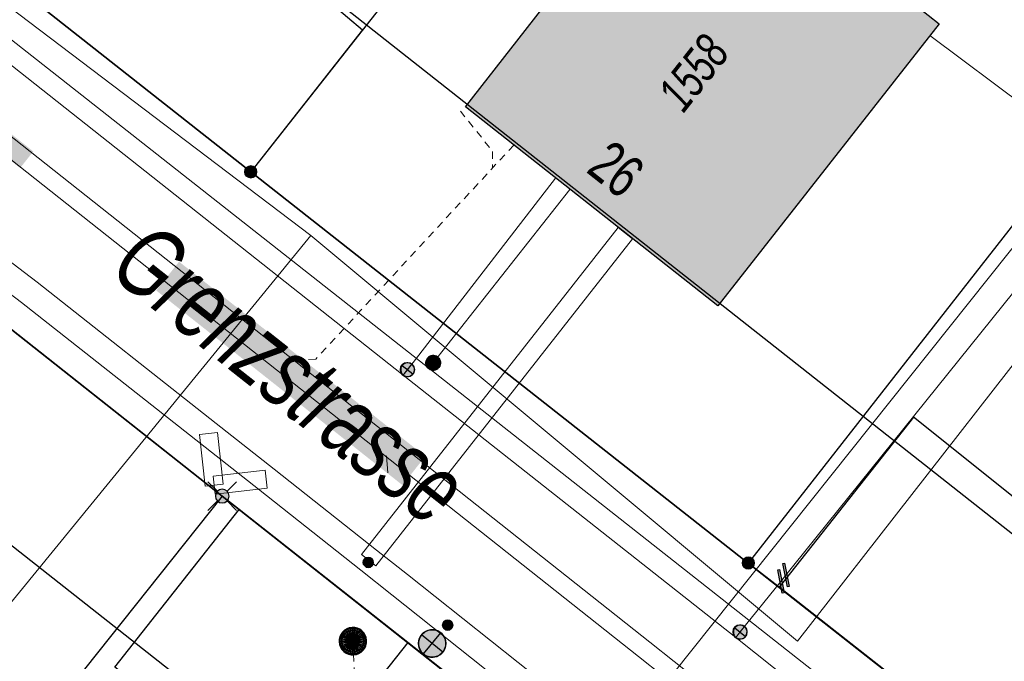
# Model space of a CAD drawing. Header units: metres. Extents: x 2695560 to 2696939, y 1260529 to 1262050.
# Tile 53 of 256: x 2695909 to 2695936, y 1260856 to 1260874. Entities that reach past the tile are written whole.
import ezdxf

# ---------------------------------------------------------------- set-up
doc = ezdxf.new("R2010")
doc.units = ezdxf.units.M
doc.linetypes.add('AUSGEZOGEN', pattern=[0])
doc.linetypes.add('VERDECKT2_S2', pattern=[0.36, 0.2, -0.16])
for name, color, linetype in [('XR$1$AV_Gebäudeflächen (BB)', 7, 'AUSGEZOGEN'), ('XR$1$AV_Grenzpunkte', 7, 'AUSGEZOGEN'), ('XR$1$AV_Haus-Nr.', 7, 'AUSGEZOGEN'), ('XR$1$AV_Linien (BB)', 7, 'AUSGEZOGEN'), ('XR$1$AV_Strassennamen', 7, 'AUSGEZOGEN'), ('XR$1$AV_Versicherung-Nr.', 7, 'AUSGEZOGEN'), ('XR$1$AW_LK_Schachtdeckel', 24, 'AUSGEZOGEN'), ('XR$1$EW_LK_Knoten', 1, 'AUSGEZOGEN'), ('XR$1$GA_LK_Absperrarmatur', 32, 'AUSGEZOGEN'), ('XR$1$Liegenschaftsgrenzen', 7, 'AUSGEZOGEN'), ('XR$1$PFAV', 255, 'AUSGEZOGEN'), ('XR$1$PFAW', 255, 'AUSGEZOGEN'), ('XR$1$PFEW', 255, 'AUSGEZOGEN'), ('XR$1$PFGA', 255, 'AUSGEZOGEN'), ('XR$1$PFWA', 255, 'AUSGEZOGEN'), ('XR$1$RAEW', 8, 'AUSGEZOGEN'), ('XR$1$RP_Abstandslinie', 7, 'AUSGEZOGEN'), ('XR$1$WA_LK_Absperrarmatur', 171, 'AUSGEZOGEN'), ('XR$1$WA_LK_Rohrleitungsteil', 171, 'AUSGEZOGEN')]:
    doc.layers.add(name, color=color, linetype=linetype)
for name, color, linetype, lineweight in [('XR$2$ABW-Linie-R-genau', 4, 'AUSGEZOGEN', 18), ('XR$2$ABW-Linie-R-ungenau', 4, 'VERDECKT2_S2', 18), ('XR$2$ABW-LinieFlaeche-R-genau', 4, 'AUSGEZOGEN', 18), ('XR$2$ABW-Punkt', 6, 'AUSGEZOGEN', 18), ('XR$2$ELE-Flaeche-oberirdisch', 1, 'AUSGEZOGEN', 18), ('XR$2$ELE-LinieFlaeche-genau', 1, 'AUSGEZOGEN', 18), ('XR$2$GAS-Linie-genau', 12, 'AUSGEZOGEN', 18), ('XR$2$GAS-Punkt', 12, 'AUSGEZOGEN', 18), ('XR$2$KOM-Linie-U-genau', 91, 'AUSGEZOGEN', 18), ('XR$2$WAS-Linie-genau', 5, 'AUSGEZOGEN', 18), ('XR$2$WAS-Punkt', 5, 'AUSGEZOGEN', 18)]:
    doc.layers.add(name, color=color, linetype=linetype, lineweight=lineweight)
doc.styles.add('ARIAL', font='arial.ttf')

# ---------------------------------------------------------------- blocks, each defined once
blk = doc.blocks.new('COMPLEXOBJECT_267')
at = {"layer": 'XR$1$AV_Linien (BB)', "color": 7, "linetype": 'AUSGEZOGEN', "transparency": 33554687}
blk.add_line((5914.61, 10869.73), (5900.81, 10880.61), dxfattribs=at)
blk.add_arc((5903.889, 10884.373), 4.862, 225.1601, 230.7024, dxfattribs=at)
blk = doc.blocks.new('COMPLEXOBJECT_1304')
at = {"layer": 'XR$1$Liegenschaftsgrenzen', "color": 7, "linetype": 'AUSGEZOGEN', "transparency": 33554687}
blk.add_line((5895.66, 10875.21), (5913.83, 10860.86), dxfattribs=at)
blk.add_arc((5892.895, 10871.596), 4.55, 52.5815, 139.0227, dxfattribs=at)
blk = doc.blocks.new('COMPLEXOBJECT_1315')
at = {"layer": 'XR$1$Liegenschaftsgrenzen', "color": 7, "linetype": 'AUSGEZOGEN', "transparency": 33554687}
blk.add_line((5900.81, 10880.61), (5914.61, 10869.73), dxfattribs=at)
blk.add_arc((5903.697, 10884.153), 4.57, 139.5274, 230.8297, dxfattribs=at)
blk = doc.blocks.new('BWAV19')
at = {"layer": 'XR$1$PFAV', "transparency": 33554687}
blk.add_hatch(color=7, dxfattribs=at).paths.add_polyline_path([(0, 0.24), (-0.024, 0.239), (-0.048, 0.235), (-0.072, 0.229), (-0.095, 0.221), (-0.116, 0.21), (-0.137, 0.197), (-0.156, 0.182), (-0.174, 0.165), (-0.19, 0.147), (-0.204, 0.127), (-0.215, 0.106), (-0.225, 0.083), (-0.232, 0.06), (-0.237, 0.036), (-0.24, 0.012), (-0.24, -0.012), (-0.237, -0.036), (-0.232, -0.06), (-0.225, -0.083), (-0.215, -0.106), (-0.204, -0.127), (-0.19, -0.147), (-0.174, -0.165), (-0.156, -0.182), (-0.137, -0.197), (-0.116, -0.21), (-0.095, -0.221), (-0.072, -0.229), (-0.048, -0.235), (-0.024, -0.239), (0, -0.24), (0.024, -0.239), (0.048, -0.235), (0.072, -0.229), (0.095, -0.221), (0.116, -0.21), (0.137, -0.197), (0.156, -0.182), (0.174, -0.165), (0.19, -0.147), (0.204, -0.127), (0.215, -0.106), (0.225, -0.083), (0.232, -0.06), (0.237, -0.036), (0.24, -0.012), (0.24, 0.012), (0.237, 0.036), (0.232, 0.06), (0.225, 0.083), (0.215, 0.106), (0.204, 0.127), (0.19, 0.147), (0.174, 0.165), (0.156, 0.182), (0.137, 0.197), (0.116, 0.21), (0.095, 0.221), (0.072, 0.229), (0.048, 0.235), (0.024, 0.239)])
at = {"color": 7, "transparency": 33554687}
for p, q in [((-0.5, 0.5), (-0.17, 0.17)), ((0.17, 0.17), (0.5, 0.5)), ((-0.5, -0.5), (-0.17, -0.17)), ((0.17, -0.17), (0.5, -0.5))]:
    blk.add_line(p, q, dxfattribs=at)
for start, end in [(90, 270), (270, 90)]:
    blk.add_arc((0, 0), 0.24, start, end, dxfattribs=at)
blk = doc.blocks.new('BAV15')
at = {"layer": 'XR$1$PFAV', "transparency": 33554687}
blk.add_hatch(color=7, dxfattribs=at).paths.add_polyline_path([(0.5, 0), (0.49, 0.101), (0.459, 0.197), (0.41, 0.286), (0.344, 0.362), (0.264, 0.424), (0.174, 0.469), (0.076, 0.494), (-0.025, 0.499), (-0.125, 0.484), (-0.22, 0.449), (-0.306, 0.395), (-0.379, 0.326), (-0.437, 0.243), (-0.477, 0.15), (-0.497, 0.051), (-0.497, -0.051), (-0.477, -0.15), (-0.437, -0.243), (-0.379, -0.326), (-0.306, -0.395), (-0.22, -0.449), (-0.125, -0.484), (-0.025, -0.499), (0.076, -0.494), (0.174, -0.469), (0.264, -0.424), (0.344, -0.362), (0.41, -0.286), (0.459, -0.197), (0.49, -0.101)])
at = {"color": 7, "transparency": 33554687}
for start, end in [(90, 270), (270, 90)]:
    blk.add_arc((0, 0), 0.5, start, end, dxfattribs=at)
at = {"layer": 'XR$1$PFAV', "transparency": 33554687}
blk.add_circle((0, 0), 0.5, dxfattribs=at)
blk = doc.blocks.new('BAW2090')
at = {"layer": 'XR$1$PFAW', "lineweight": 25, "transparency": 33554687}
blk.add_hatch(color=7, dxfattribs=at).paths.add_polyline_path([(0.5, 0), (0.49, 0.101), (0.459, 0.197), (0.41, 0.286), (0.344, 0.362), (0.264, 0.424), (0.174, 0.469), (0.076, 0.494), (-0.025, 0.499), (-0.125, 0.484), (-0.22, 0.449), (-0.306, 0.395), (-0.379, 0.326), (-0.437, 0.243), (-0.477, 0.15), (-0.497, 0.051), (-0.497, -0.051), (-0.477, -0.15), (-0.437, -0.243), (-0.379, -0.326), (-0.306, -0.395), (-0.22, -0.449), (-0.125, -0.484), (-0.025, -0.499), (0.076, -0.494), (0.174, -0.469), (0.264, -0.424), (0.344, -0.362), (0.41, -0.286), (0.459, -0.197), (0.49, -0.101)])
at = {"lineweight": 25, "transparency": 33554687}
for p, q in [((-0.177, 0.468), (-0.177, -0.468)), ((0.179, 0.467), (0.177, -0.468))]:
    blk.add_line(p, q, dxfattribs=at)
for start, end in [(90, 180), (0, 90), (180, 270), (270, 0)]:
    blk.add_arc((0, 0), 0.5, start, end, dxfattribs=at)
blk = doc.blocks.new('BWA2013')
at = {"true_color": 0x000000, "transparency": 33554687}
blk.add_hatch(color=18, dxfattribs=at).paths.add_polyline_path([(-0.291, -0.409), (0.352, 0.357), (0.291, 0.409), (-0.352, -0.357)])
at = {"transparency": 33554687}
blk.add_lwpolyline([(-0.291, -0.409), (-0.352, -0.357), (0.291, 0.409), (0.352, 0.357), (-0.291, -0.409)], close=True, dxfattribs=at)
blk = doc.blocks.new('BWA965')
at = {"layer": 'XR$1$PFWA', "transparency": 33554687}
blk.add_hatch(color=7, dxfattribs=at).paths.add_polyline_path([(0, 0.5), (-0.051, 0.497), (-0.101, 0.49), (-0.15, 0.477), (-0.197, 0.459), (-0.243, 0.437), (-0.286, 0.41), (-0.326, 0.379), (-0.362, 0.344), (-0.395, 0.306), (-0.424, 0.264), (-0.449, 0.22), (-0.469, 0.174), (-0.484, 0.125), (-0.494, 0.076), (-0.499, 0.025), (-0.499, -0.025), (-0.494, -0.076), (-0.484, -0.125), (-0.469, -0.174), (-0.449, -0.22), (-0.424, -0.264), (-0.395, -0.306), (-0.362, -0.344), (-0.326, -0.379), (-0.286, -0.41), (-0.243, -0.437), (-0.197, -0.459), (-0.15, -0.477), (-0.101, -0.49), (-0.051, -0.497), (0, -0.5), (0.051, -0.497), (0.101, -0.49), (0.15, -0.477), (0.197, -0.459), (0.243, -0.437), (0.286, -0.41), (0.326, -0.379), (0.362, -0.344), (0.395, -0.306), (0.424, -0.264), (0.449, -0.22), (0.469, -0.174), (0.484, -0.125), (0.494, -0.076), (0.499, -0.025), (0.499, 0.025), (0.494, 0.076), (0.484, 0.125), (0.469, 0.174), (0.449, 0.22), (0.424, 0.264), (0.395, 0.306), (0.362, 0.344), (0.326, 0.379), (0.286, 0.41), (0.243, 0.437), (0.197, 0.459), (0.15, 0.477), (0.101, 0.49), (0.051, 0.497)])
at = {"transparency": 33554687}
blk.add_line((0, 0.5), (0, -0.5), dxfattribs=at)
for start, end in [(90, 270), (270, 90)]:
    blk.add_arc((0, 0), 0.5, start, end, dxfattribs=at)
blk = doc.blocks.new('BGA965')
at = {"layer": 'XR$1$PFGA', "transparency": 33554687}
blk.add_hatch(color=7, dxfattribs=at).paths.add_polyline_path([(0.5, 0), (0.49, 0.101), (0.459, 0.197), (0.41, 0.286), (0.344, 0.362), (0.264, 0.424), (0.174, 0.469), (0.076, 0.494), (-0.025, 0.499), (-0.125, 0.484), (-0.22, 0.449), (-0.306, 0.395), (-0.379, 0.326), (-0.437, 0.243), (-0.477, 0.15), (-0.497, 0.051), (-0.497, -0.051), (-0.477, -0.15), (-0.437, -0.243), (-0.379, -0.326), (-0.306, -0.395), (-0.22, -0.449), (-0.125, -0.484), (-0.025, -0.499), (0.076, -0.494), (0.174, -0.469), (0.264, -0.424), (0.344, -0.362), (0.41, -0.286), (0.459, -0.197), (0.49, -0.101)])
at = {"color": 32, "transparency": 33554687}
blk.add_line((0, 0.5), (0, -0.5), dxfattribs=at)
for start, end in [(90, 270), (270, 90)]:
    blk.add_arc((0, 0), 0.5, start, end, dxfattribs=at)
at = {"layer": 'XR$1$PFGA', "transparency": 33554687}
blk.add_circle((0, 0), 0.5, dxfattribs=at)
blk = doc.blocks.new('BEWLP2549_S')
at = {"layer": 'XR$1$PFEW', "transparency": 33554687}
blk.add_hatch(color=7, dxfattribs=at).paths.add_polyline_path([(0.5, 0), (0.49, 0.101), (0.459, 0.197), (0.41, 0.286), (0.344, 0.362), (0.264, 0.424), (0.174, 0.469), (0.076, 0.494), (-0.025, 0.499), (-0.125, 0.484), (-0.22, 0.449), (-0.306, 0.395), (-0.379, 0.326), (-0.437, 0.243), (-0.477, 0.15), (-0.497, 0.051), (-0.497, -0.051), (-0.477, -0.15), (-0.437, -0.243), (-0.379, -0.326), (-0.306, -0.395), (-0.22, -0.449), (-0.125, -0.484), (-0.025, -0.499), (0.076, -0.494), (0.174, -0.469), (0.264, -0.424), (0.344, -0.362), (0.41, -0.286), (0.459, -0.197), (0.49, -0.101)])
at = {"color": 1, "transparency": 33554687}
for p, q in [((0.354, -0.354), (-0.354, 0.354)), ((-0.354, -0.354), (0.354, 0.354))]:
    blk.add_line(p, q, dxfattribs=at)
for start, end in [(91.3809, 268.6191), (268.6191, 91.3809)]:
    blk.add_arc((0, 0), 0.5, start, end, dxfattribs=at)
at = {"layer": 'XR$1$PFEW', "transparency": 33554687}
blk.add_circle((0, 0), 0.5, dxfattribs=at)
blk = doc.blocks.new('BEW957')
at = {"layer": 'XR$1$RAEW', "transparency": 33554687}
blk.add_hatch(color=1, dxfattribs=at).paths.add_polyline_path([(-0.5, 0), (-0.497, -0.051), (-0.49, -0.101), (-0.477, -0.15), (-0.459, -0.197), (-0.437, -0.243), (-0.41, -0.286), (-0.379, -0.326), (-0.344, -0.362), (-0.306, -0.395), (-0.264, -0.424), (-0.22, -0.449), (-0.174, -0.469), (-0.125, -0.484), (-0.076, -0.494), (-0.025, -0.499), (0.025, -0.499), (0.076, -0.494), (0.125, -0.484), (0.174, -0.469), (0.22, -0.449), (0.264, -0.424), (0.306, -0.395), (0.344, -0.362), (0.379, -0.326), (0.41, -0.286), (0.437, -0.243), (0.459, -0.197), (0.477, -0.15), (0.49, -0.101), (0.497, -0.051), (0.5, 0), (0.497, 0.051), (0.49, 0.101), (0.477, 0.15), (0.459, 0.197), (0.437, 0.243), (0.41, 0.286), (0.379, 0.326), (0.344, 0.362), (0.306, 0.395), (0.264, 0.424), (0.22, 0.449), (0.174, 0.469), (0.125, 0.484), (0.076, 0.494), (0.025, 0.499), (-0.025, 0.499), (-0.076, 0.494), (-0.125, 0.484), (-0.174, 0.469), (-0.22, 0.449), (-0.264, 0.424), (-0.306, 0.395), (-0.344, 0.362), (-0.379, 0.326), (-0.41, 0.286), (-0.437, 0.243), (-0.459, 0.197), (-0.477, 0.15), (-0.49, 0.101), (-0.497, 0.051)])
at = {"color": 1, "transparency": 33554687}
for start, end in [(90, 180), (180, 270), (0, 90), (270, 0)]:
    blk.add_arc((0, 0), 0.5, start, end, dxfattribs=at)
at = {"layer": 'XR$1$RAEW', "color": 1, "transparency": 33554687}
blk.add_circle((0, 0), 0.5, dxfattribs=at)
blk = doc.blocks.new('GAS-ABSPERRORGAN')
at = {"layer": 'XR$2$GAS-Punkt', "linetype": 'AUSGEZOGEN', "lineweight": 25, "transparency": 33554687}
blk.add_line((0, 200, 2500), (0, -200, 2500), dxfattribs=at)
for points in [[(-196, 39, 2500), (0, 0, 2500), (-200, 0, 2500)], [(-196, 39), (0, 0), (-200, 0)], [(-196, 39, 2500), (-196, 39), (-200, 0), (-200, 0, 2500)], [(-200, 0, 2500), (0, 0, 2500), (-196, -39, 2500)], [(-200, 0), (0, 0), (-196, -39)], [(-185, 77, 2500), (0, 0, 2500), (-196, 39, 2500)], [(-185, 77), (0, 0), (-196, 39)], [(-185, 77, 2500), (-185, 77), (-196, 39), (-196, 39, 2500)], [(-196, -39, 2500), (0, 0, 2500), (-185, -77, 2500)], [(-196, -39), (0, 0), (-185, -77)], [(-166, 111, 2500), (0, 0, 2500), (-185, 77, 2500)], [(-166, 111), (0, 0), (-185, 77)], [(-166, 111, 2500), (-166, 111), (-185, 77), (-185, 77, 2500)], [(-185, -77, 2500), (0, 0, 2500), (-166, -111, 2500)], [(-185, -77), (0, 0), (-166, -111)], [(-141, 141, 2500), (0, 0, 2500), (-166, 111, 2500)], [(-141, 141), (0, 0), (-166, 111)], [(-141, 141, 2500), (-141, 141), (-166, 111), (-166, 111, 2500)], [(-166, -111, 2500), (0, 0, 2500), (-141, -141, 2500)], [(-166, -111), (0, 0), (-141, -141)], [(-111, 166, 2500), (0, 0, 2500), (-141, 141, 2500)], [(-111, 166), (0, 0), (-141, 141)], [(-111, 166, 2500), (-111, 166), (-141, 141), (-141, 141, 2500)], [(-141, -141, 2500), (0, 0, 2500), (-111, -166, 2500)], [(-141, -141), (0, 0), (-111, -166)], [(-77, 185, 2500), (0, 0, 2500), (-111, 166, 2500)], [(-77, 185), (0, 0), (-111, 166)], [(-77, 185, 2500), (-77, 185), (-111, 166), (-111, 166, 2500)], [(-111, -166, 2500), (0, 0, 2500), (-77, -185, 2500)], [(-111, -166), (0, 0), (-77, -185)], [(-39, 196, 2500), (0, 0, 2500), (-77, 185, 2500)], [(-39, 196), (0, 0), (-77, 185)], [(-39, 196, 2500), (-39, 196), (-77, 185), (-77, 185, 2500)], [(-77, -185, 2500), (0, 0, 2500), (-39, -196, 2500)], [(-77, -185), (0, 0), (-39, -196)], [(0, 200, 2500), (0, 0, 2500), (-39, 196, 2500)], [(0, 200), (0, 0), (-39, 196)], [(0, 200, 2500), (0, 200), (-39, 196), (-39, 196, 2500)], [(-39, -196, 2500), (0, 0, 2500), (0, -200, 2500)], [(-39, -196), (0, 0), (0, -200)], [(39, 196, 2500), (0, 0, 2500), (0, 200, 2500)], [(39, 196), (0, 0), (0, 200)], [(39, 196, 2500), (39, 196), (0, 200), (0, 200, 2500)], [(77, 185, 2500), (0, 0, 2500), (39, 196, 2500)], [(77, 185), (0, 0), (39, 196)], [(111, 166, 2500), (0, 0, 2500), (77, 185, 2500)], [(111, 166), (0, 0), (77, 185)], [(141, 141, 2500), (0, 0, 2500), (111, 166, 2500)], [(141, 141), (0, 0), (111, 166)], [(166, 111, 2500), (0, 0, 2500), (141, 141, 2500)], [(166, 111), (0, 0), (141, 141)], [(185, 77, 2500), (0, 0, 2500), (166, 111, 2500)], [(185, 77), (0, 0), (166, 111)], [(196, 39, 2500), (0, 0, 2500), (185, 77, 2500)], [(196, 39), (0, 0), (185, 77)], [(200, 0, 2500), (0, 0, 2500), (196, 39, 2500)], [(200, 0), (0, 0), (196, 39)], [(0, -200, 2500), (0, 0, 2500), (39, -196, 2500)], [(39, -196, 2500), (0, 0, 2500), (77, -185, 2500)], [(77, -185, 2500), (0, 0, 2500), (111, -166, 2500)], [(111, -166, 2500), (0, 0, 2500), (141, -141, 2500)], [(141, -141, 2500), (0, 0, 2500), (166, -111, 2500)], [(166, -111, 2500), (0, 0, 2500), (185, -77, 2500)], [(185, -77, 2500), (0, 0, 2500), (196, -39, 2500)], [(196, -39, 2500), (0, 0, 2500), (200, 0, 2500)], [(0, -200), (0, 0), (39, -196)], [(39, -196), (0, 0), (77, -185)], [(77, -185), (0, 0), (111, -166)], [(111, -166), (0, 0), (141, -141)], [(141, -141), (0, 0), (166, -111)], [(166, -111), (0, 0), (185, -77)], [(185, -77), (0, 0), (196, -39)], [(196, -39), (0, 0), (200, 0)], [(77, 185, 2500), (77, 185), (39, 196), (39, 196, 2500)], [(111, 166, 2500), (111, 166), (77, 185), (77, 185, 2500)], [(141, 141, 2500), (141, 141), (111, 166), (111, 166, 2500)], [(166, 111, 2500), (166, 111), (141, 141), (141, 141, 2500)], [(185, 77, 2500), (185, 77), (166, 111), (166, 111, 2500)], [(196, 39, 2500), (196, 39), (185, 77), (185, 77, 2500)], [(200, 0, 2500), (200, 0), (196, 39), (196, 39, 2500)], [(-200, 0, 2500), (-200, 0), (-196, -39), (-196, -39, 2500)], [(-196, -39, 2500), (-196, -39), (-185, -77), (-185, -77, 2500)], [(-185, -77, 2500), (-185, -77), (-166, -111), (-166, -111, 2500)], [(-166, -111, 2500), (-166, -111), (-141, -141), (-141, -141, 2500)], [(-141, -141, 2500), (-141, -141), (-111, -166), (-111, -166, 2500)], [(-111, -166, 2500), (-111, -166), (-77, -185), (-77, -185, 2500)], [(-77, -185, 2500), (-77, -185), (-39, -196), (-39, -196, 2500)], [(-39, -196, 2500), (-39, -196), (0, -200), (0, -200, 2500)], [(0, -200, 2500), (0, -200), (39, -196), (39, -196, 2500)], [(39, -196, 2500), (39, -196), (77, -185), (77, -185, 2500)], [(77, -185, 2500), (77, -185), (111, -166), (111, -166, 2500)], [(111, -166, 2500), (111, -166), (141, -141), (141, -141, 2500)], [(141, -141, 2500), (141, -141), (166, -111), (166, -111, 2500)], [(166, -111, 2500), (166, -111), (185, -77), (185, -77, 2500)], [(185, -77, 2500), (185, -77), (196, -39), (196, -39, 2500)], [(196, -39, 2500), (196, -39), (200, 0), (200, 0, 2500)]]:
    blk.add_3dface(points, dxfattribs=at)
blk = doc.blocks.new('WAS-ABSPERRORGAN')
at = {"layer": 'XR$2$WAS-Punkt', "linetype": 'AUSGEZOGEN', "transparency": 33554687}
for p, q in [((0, 200, 2500), (0, -200, 2500)), ((0, 0), (0, 0))]:
    blk.add_line(p, q, dxfattribs=at)
blk.add_circle((0, 0, 502500), 200, dxfattribs=at)
blk = doc.blocks.new('ABW-OELABSCHEIDER')
at = {"layer": 'XR$2$ABW-Punkt', "linetype": 'AUSGEZOGEN', "lineweight": 25, "transparency": 33554687}
for p, q in [((-100, 283, 2500), (-100, -283, 2500)), ((100, 283, 2500), (100, -283, 2500))]:
    blk.add_line(p, q, dxfattribs=at)
for points in [[(-115, 277, 2500), (0, 0, 2500), (-167, 249, 2500)], [(-115, 277), (0, 0), (-167, 249)], [(-115, 277, 2500), (-115, 277), (-167, 249), (-167, 249, 2500)], [(-59, 294, 2500), (0, 0, 2500), (-115, 277, 2500)], [(-59, 294), (0, 0), (-115, 277)], [(-59, 294, 2500), (-59, 294), (-115, 277), (-115, 277, 2500)], [(0, 300, 2500), (0, 0, 2500), (-59, 294, 2500)], [(0, 300), (0, 0), (-59, 294)], [(0, 300, 2500), (0, 300), (-59, 294), (-59, 294, 2500)], [(59, 294, 2500), (0, 0, 2500), (0, 300, 2500)], [(59, 294), (0, 0), (0, 300)], [(59, 294, 2500), (59, 294), (0, 300), (0, 300, 2500)], [(115, 277, 2500), (0, 0, 2500), (59, 294, 2500)], [(115, 277), (0, 0), (59, 294)], [(167, 249, 2500), (0, 0, 2500), (115, 277, 2500)], [(167, 249), (0, 0), (115, 277)], [(115, 277, 2500), (115, 277), (59, 294), (59, 294, 2500)], [(167, 249, 2500), (167, 249), (115, 277), (115, 277, 2500)], [(-294, 59, 2500), (0, 0, 2500), (-300, 0, 2500)], [(-294, 59), (0, 0), (-300, 0)], [(-294, 59, 2500), (-294, 59), (-300, 0), (-300, 0, 2500)], [(-277, 115, 2500), (0, 0, 2500), (-294, 59, 2500)], [(-277, 115), (0, 0), (-294, 59)], [(-277, 115, 2500), (-277, 115), (-294, 59), (-294, 59, 2500)], [(-249, 167, 2500), (0, 0, 2500), (-277, 115, 2500)], [(-249, 167), (0, 0), (-277, 115)], [(-249, 167, 2500), (-249, 167), (-277, 115), (-277, 115, 2500)], [(-212, 212, 2500), (0, 0, 2500), (-249, 167, 2500)], [(-212, 212), (0, 0), (-249, 167)], [(-212, 212, 2500), (-212, 212), (-249, 167), (-249, 167, 2500)], [(-167, 249, 2500), (0, 0, 2500), (-212, 212, 2500)], [(-167, 249), (0, 0), (-212, 212)], [(-167, 249, 2500), (-167, 249), (-212, 212), (-212, 212, 2500)], [(212, 212, 2500), (0, 0, 2500), (167, 249, 2500)], [(212, 212), (0, 0), (167, 249)], [(249, 167, 2500), (0, 0, 2500), (212, 212, 2500)], [(249, 167), (0, 0), (212, 212)], [(277, 115, 2500), (0, 0, 2500), (249, 167, 2500)], [(277, 115), (0, 0), (249, 167)], [(294, 59, 2500), (0, 0, 2500), (277, 115, 2500)], [(294, 59), (0, 0), (277, 115)], [(300, 0, 2500), (0, 0, 2500), (294, 59, 2500)], [(300, 0), (0, 0), (294, 59)], [(212, 212, 2500), (212, 212), (167, 249), (167, 249, 2500)], [(249, 167, 2500), (249, 167), (212, 212), (212, 212, 2500)], [(277, 115, 2500), (277, 115), (249, 167), (249, 167, 2500)], [(294, 59, 2500), (294, 59), (277, 115), (277, 115, 2500)], [(300, 0, 2500), (300, 0), (294, 59), (294, 59, 2500)], [(-300, 0, 2500), (0, 0, 2500), (-294, -59, 2500)], [(-300, 0), (0, 0), (-294, -59)], [(-300, 0, 2500), (-300, 0), (-294, -59), (-294, -59, 2500)], [(-294, -59, 2500), (0, 0, 2500), (-277, -115, 2500)], [(-294, -59), (0, 0), (-277, -115)], [(-294, -59, 2500), (-294, -59), (-277, -115), (-277, -115, 2500)], [(-277, -115, 2500), (0, 0, 2500), (-249, -167, 2500)], [(-277, -115), (0, 0), (-249, -167)], [(-277, -115, 2500), (-277, -115), (-249, -167), (-249, -167, 2500)], [(-249, -167, 2500), (0, 0, 2500), (-212, -212, 2500)], [(-249, -167), (0, 0), (-212, -212)], [(-249, -167, 2500), (-249, -167), (-212, -212), (-212, -212, 2500)], [(-212, -212, 2500), (0, 0, 2500), (-167, -249, 2500)], [(-212, -212), (0, 0), (-167, -249)], [(-212, -212, 2500), (-212, -212), (-167, -249), (-167, -249, 2500)], [(-167, -249, 2500), (0, 0, 2500), (-115, -277, 2500)], [(-167, -249), (0, 0), (-115, -277)], [(-167, -249, 2500), (-167, -249), (-115, -277), (-115, -277, 2500)], [(-115, -277, 2500), (0, 0, 2500), (-59, -294, 2500)], [(-115, -277), (0, 0), (-59, -294)], [(-59, -294, 2500), (0, 0, 2500), (0, -300, 2500)], [(-59, -294), (0, 0), (0, -300)], [(0, -300, 2500), (0, 0, 2500), (59, -294, 2500)], [(59, -294, 2500), (0, 0, 2500), (115, -277, 2500)], [(115, -277, 2500), (0, 0, 2500), (167, -249, 2500)], [(167, -249, 2500), (0, 0, 2500), (212, -212, 2500)], [(212, -212, 2500), (0, 0, 2500), (249, -167, 2500)], [(249, -167, 2500), (0, 0, 2500), (277, -115, 2500)], [(277, -115, 2500), (0, 0, 2500), (294, -59, 2500)], [(294, -59, 2500), (0, 0, 2500), (300, 0, 2500)], [(0, -300), (0, 0), (59, -294)], [(59, -294), (0, 0), (115, -277)], [(115, -277), (0, 0), (167, -249)], [(167, -249), (0, 0), (212, -212)], [(212, -212), (0, 0), (249, -167)], [(249, -167), (0, 0), (277, -115)], [(277, -115), (0, 0), (294, -59)], [(294, -59), (0, 0), (300, 0)], [(115, -277, 2500), (115, -277), (167, -249), (167, -249, 2500)], [(167, -249, 2500), (167, -249), (212, -212), (212, -212, 2500)], [(212, -212, 2500), (212, -212), (249, -167), (249, -167, 2500)], [(249, -167, 2500), (249, -167), (277, -115), (277, -115, 2500)], [(277, -115, 2500), (277, -115), (294, -59), (294, -59, 2500)], [(294, -59, 2500), (294, -59), (300, 0), (300, 0, 2500)], [(-115, -277, 2500), (-115, -277), (-59, -294), (-59, -294, 2500)], [(-59, -294, 2500), (-59, -294), (0, -300), (0, -300, 2500)], [(0, -300, 2500), (0, -300), (59, -294), (59, -294, 2500)], [(59, -294, 2500), (59, -294), (115, -277), (115, -277, 2500)]]:
    blk.add_3dface(points, dxfattribs=at)
blk = doc.blocks.new('ABW-DECKEL')
at = {"layer": 'XR$2$ABW-Punkt', "linetype": 'AUSGEZOGEN', "lineweight": 25, "transparency": 33554687}
for points in [[(-194, 291, 2500), (0, 0, 2500), (-247, 247, 2500)], [(-194, 291), (0, 0), (-247, 247)], [(-194, 291, 2500), (-194, 291), (-247, 247), (-247, 247, 2500)], [(-134, 323, 2500), (0, 0, 2500), (-194, 291, 2500)], [(-134, 323), (0, 0), (-194, 291)], [(-134, 323, 2500), (-134, 323), (-194, 291), (-194, 291, 2500)], [(-68, 343, 2500), (0, 0, 2500), (-134, 323, 2500)], [(-68, 343), (0, 0), (-134, 323)], [(-68, 343, 2500), (-68, 343), (-134, 323), (-134, 323, 2500)], [(0, 350, 2500), (0, 0, 2500), (-68, 343, 2500)], [(0, 350), (0, 0), (-68, 343)], [(0, 350, 2500), (0, 350), (-68, 343), (-68, 343, 2500)], [(68, 343, 2500), (0, 0, 2500), (0, 350, 2500)], [(68, 343), (0, 0), (0, 350)], [(68, 343, 2500), (68, 343), (0, 350), (0, 350, 2500)], [(134, 323, 2500), (0, 0, 2500), (68, 343, 2500)], [(134, 323), (0, 0), (68, 343)], [(194, 291, 2500), (0, 0, 2500), (134, 323, 2500)], [(194, 291), (0, 0), (134, 323)], [(247, 247, 2500), (0, 0, 2500), (194, 291, 2500)], [(247, 247), (0, 0), (194, 291)], [(134, 323, 2500), (134, 323), (68, 343), (68, 343, 2500)], [(194, 291, 2500), (194, 291), (134, 323), (134, 323, 2500)], [(247, 247, 2500), (247, 247), (194, 291), (194, 291, 2500)], [(-343, 68, 2500), (0, 0, 2500), (-350, 0, 2500)], [(-343, 68), (0, 0), (-350, 0)], [(-343, 68, 2500), (-343, 68), (-350, 0), (-350, 0, 2500)], [(-350, 0, 2500), (0, 0, 2500), (-343, -68, 2500)], [(-350, 0), (0, 0), (-343, -68)], [(-323, 134, 2500), (0, 0, 2500), (-343, 68, 2500)], [(-323, 134), (0, 0), (-343, 68)], [(-323, 134, 2500), (-323, 134), (-343, 68), (-343, 68, 2500)], [(-343, -68, 2500), (0, 0, 2500), (-323, -134, 2500)], [(-343, -68), (0, 0), (-323, -134)], [(-291, 194, 2500), (0, 0, 2500), (-323, 134, 2500)], [(-291, 194), (0, 0), (-323, 134)], [(-291, 194, 2500), (-291, 194), (-323, 134), (-323, 134, 2500)], [(-323, -134, 2500), (0, 0, 2500), (-291, -194, 2500)], [(-323, -134), (0, 0), (-291, -194)], [(-247, 247, 2500), (0, 0, 2500), (-291, 194, 2500)], [(-247, 247), (0, 0), (-291, 194)], [(-247, 247, 2500), (-247, 247), (-291, 194), (-291, 194, 2500)], [(-291, -194, 2500), (0, 0, 2500), (-247, -247, 2500)], [(-291, -194), (0, 0), (-247, -247)], [(-247, -247, 2500), (0, 0, 2500), (-194, -291, 2500)], [(-247, -247), (0, 0), (-194, -291)], [(-194, -291, 2500), (0, 0, 2500), (-134, -323, 2500)], [(-194, -291), (0, 0), (-134, -323)], [(-134, -323, 2500), (0, 0, 2500), (-68, -343, 2500)], [(-134, -323), (0, 0), (-68, -343)], [(-68, -343, 2500), (0, 0, 2500), (0, -350, 2500)], [(-68, -343), (0, 0), (0, -350)], [(291, 194, 2500), (0, 0, 2500), (247, 247, 2500)], [(291, 194), (0, 0), (247, 247)], [(323, 134, 2500), (0, 0, 2500), (291, 194, 2500)], [(323, 134), (0, 0), (291, 194)], [(343, 68, 2500), (0, 0, 2500), (323, 134, 2500)], [(343, 68), (0, 0), (323, 134)], [(350, 0, 2500), (0, 0, 2500), (343, 68, 2500)], [(350, 0), (0, 0), (343, 68)], [(0, -350, 2500), (0, 0, 2500), (68, -343, 2500)], [(68, -343, 2500), (0, 0, 2500), (134, -323, 2500)], [(134, -323, 2500), (0, 0, 2500), (194, -291, 2500)], [(194, -291, 2500), (0, 0, 2500), (247, -247, 2500)], [(247, -247, 2500), (0, 0, 2500), (291, -194, 2500)], [(291, -194, 2500), (0, 0, 2500), (323, -134, 2500)], [(323, -134, 2500), (0, 0, 2500), (343, -68, 2500)], [(343, -68, 2500), (0, 0, 2500), (350, 0, 2500)], [(0, -350), (0, 0), (68, -343)], [(68, -343), (0, 0), (134, -323)], [(134, -323), (0, 0), (194, -291)], [(194, -291), (0, 0), (247, -247)], [(247, -247), (0, 0), (291, -194)], [(291, -194), (0, 0), (323, -134)], [(323, -134), (0, 0), (343, -68)], [(343, -68), (0, 0), (350, 0)], [(291, 194, 2500), (291, 194), (247, 247), (247, 247, 2500)], [(323, 134, 2500), (323, 134), (291, 194), (291, 194, 2500)], [(343, 68, 2500), (343, 68), (323, 134), (323, 134, 2500)], [(350, 0, 2500), (350, 0), (343, 68), (343, 68, 2500)], [(-350, 0, 2500), (-350, 0), (-343, -68), (-343, -68, 2500)], [(-343, -68, 2500), (-343, -68), (-323, -134), (-323, -134, 2500)], [(-323, -134, 2500), (-323, -134), (-291, -194), (-291, -194, 2500)], [(-291, -194, 2500), (-291, -194), (-247, -247), (-247, -247, 2500)], [(-247, -247, 2500), (-247, -247), (-194, -291), (-194, -291, 2500)], [(194, -291, 2500), (194, -291), (247, -247), (247, -247, 2500)], [(247, -247, 2500), (247, -247), (291, -194), (291, -194, 2500)], [(291, -194, 2500), (291, -194), (323, -134), (323, -134, 2500)], [(323, -134, 2500), (323, -134), (343, -68), (343, -68, 2500)], [(343, -68, 2500), (343, -68), (350, 0), (350, 0, 2500)], [(-194, -291, 2500), (-194, -291), (-134, -323), (-134, -323, 2500)], [(-134, -323, 2500), (-134, -323), (-68, -343), (-68, -343, 2500)], [(-68, -343, 2500), (-68, -343), (0, -350), (0, -350, 2500)], [(0, -350, 2500), (0, -350), (68, -343), (68, -343, 2500)], [(68, -343, 2500), (68, -343), (134, -323), (134, -323, 2500)], [(134, -323, 2500), (134, -323), (194, -291), (194, -291, 2500)]]:
    blk.add_3dface(points, dxfattribs=at)

msp = doc.modelspace()

# ---------------------------------------------------------------- hatches: boundary and pattern name
at = {"transparency": 33554687}
for points in [[(2695906.804, 1260872.339), (2695906.446, 1260871.887), (2695909.27, 1260869.645), (2695909.628, 1260870.097)], [(2695913.619, 1260867.082), (2695912.996, 1260866.293), (2695919.735, 1260860.97), (2695920.358, 1260861.759)]]:
    msp.add_hatch(color=7, dxfattribs=at).paths.add_polyline_path(points)
at = {"layer": 'XR$1$AV_Gebäudeflächen (BB)', "true_color": 0xd2d2d2, "transparency": 33554687}
msp.add_hatch(color=254, dxfattribs=at).paths.add_polyline_path([(2695928.363, 1260865.87), (2695934.427, 1260873.591), (2695927.5, 1260879.052), (2695921.46, 1260871.321)])

# ---------------------------------------------------------------- linework, layer by layer
at = {"layer": 'XR$1$AV_Linien (BB)', "color": 7, "linetype": 'AUSGEZOGEN', "transparency": 33554687}
msp.add_line((2695919.88, 1260856.664), (2695915.263, 1260860.305), dxfattribs=at)
msp.add_lwpolyline([(2695928.363, 1260865.87), (2695921.46, 1260871.321), (2695927.5, 1260879.052), (2695934.427, 1260873.591), (2695928.363, 1260865.87)], close=True, dxfattribs=at)
for points in [[(2695915.768, 1260875.858), (2695918.644, 1260873.427), (2695915.58, 1260869.54)], [(2695915.263, 1260860.305), (2695914.8, 1260860.67), (2695898.664, 1260873.414)], [(2695930.042, 1260858.179), (2695929.2, 1260858.84), (2695915.58, 1260869.54)], [(2695936.906, 1260860.288), (2695933.717, 1260862.833), (2695930.042, 1260858.179)], [(2695919.88, 1260856.664), (2695916.454, 1260852.335), (2695911.864, 1260855.994), (2695915.263, 1260860.305)], [(2695956.251, 1260837.582), (2695943.56, 1260847.57), (2695930.042, 1260858.179)], [(2695944.21, 1260837.5), (2695929.51, 1260849.07), (2695919.88, 1260856.664)]]:
    msp.add_lwpolyline(points, dxfattribs=at)
at = {"layer": 'XR$1$Liegenschaftsgrenzen', "color": 7, "linetype": 'AUSGEZOGEN', "transparency": 33554687}
for p, q in [((2695951.65, 1260887.51), (2695929.2, 1260858.84)), ((2695927.38, 1260884.51), (2695915.58, 1260869.54)), ((2695915.58, 1260869.54), (2695929.2, 1260858.84)), ((2695914.8, 1260860.67), (2695903.075, 1260845.942)), ((2695914.8, 1260860.67), (2695929.51, 1260849.07)), ((2695929.2, 1260858.84), (2695943.56, 1260847.57))]:
    msp.add_line(p, q, dxfattribs=at)
at = {"layer": 'XR$1$RP_Abstandslinie', "color": 7, "linetype": 'AUSGEZOGEN', "transparency": 33554687}
msp.add_lwpolyline([(2696026.2, 1260867.73), (2695998.35, 1260890.53), (2695947.27, 1260932.35), (2695926.54, 1260908.15), (2695905.69, 1260883.84), (2695959.93, 1260841.13), (2695986.64, 1260820.1), (2696016.64, 1260796.49), (2696054.39, 1260844.66), (2696026.2, 1260867.73)], close=True, dxfattribs=at)
msp.add_lwpolyline([(2695938.61, 1260836.028), (2695894.49, 1260870.76), (2695877.106, 1260850.469)], dxfattribs=at)
at = {"layer": 'XR$2$ABW-Linie-R-genau', "linetype": 'AUSGEZOGEN', "transparency": 33554687}
msp.add_line((2695919.333, 1260861.306), (2695919.294, 1260861.773), dxfattribs=at)
at = {"layer": 'XR$2$ABW-Linie-R-ungenau', "linetype": 'VERDECKT2_S2', "transparency": 33554687}
msp.add_line((2695918.372, 1260856.703), (2695918.604, 1260852.037), dxfattribs=at)
for points in [[(2695921.319, 1260871.203), (2695922.202, 1260870.096), (2695922.201, 1260869.644)], [(2695922.782, 1260870.268), (2695922.782, 1260870.273), (2695917.361, 1260864.417), (2695916.771, 1260864.374)]]:
    msp.add_lwpolyline(points, dxfattribs=at)
at = {"layer": 'XR$2$ABW-LinieFlaeche-R-genau', "linetype": 'AUSGEZOGEN', "transparency": 33554687}
msp.add_lwpolyline([(2695940.496, 1260844.968), (2695932.513, 1260851.283), (2695932.055, 1260851.646), (2695928.193, 1260854.701), (2695926.193, 1260856.284), (2695917.377, 1260863.259), (2695905.675, 1260872.516), (2695902.384, 1260875.12), (2695900.36, 1260876.721), (2695899.709, 1260877.237), (2695892.688, 1260882.792), (2695892.998, 1260883.184), (2695900.019, 1260877.629), (2695900.67, 1260877.113), (2695902.694, 1260875.512), (2695905.985, 1260872.908), (2695917.687, 1260863.651), (2695926.503, 1260856.676), (2695928.503, 1260855.093), (2695932.365, 1260852.038), (2695932.823, 1260851.675), (2695940.806, 1260845.36)], dxfattribs=at)
at = {"layer": 'XR$2$ELE-Flaeche-oberirdisch', "transparency": 33554687}
for points in [[(2695931.23, 1260849.502), (2695919.876, 1260858.522), (2695919.025, 1260859.195), (2695916.223, 1260861.408), (2695914.639, 1260862.659), (2695909.731, 1260866.52), (2695904.864, 1260870.234)], [(2695904.436, 1260869.68), (2695909.303, 1260865.966), (2695914.205, 1260862.109), (2695915.789, 1260860.858), (2695918.591, 1260858.645), (2695919.442, 1260857.974), (2695930.796, 1260848.952)]]:
    msp.add_lwpolyline(points, dxfattribs=at)
at = {"layer": 'XR$2$ELE-LinieFlaeche-genau', "linetype": 'AUSGEZOGEN', "transparency": 33554687}
for points in [[(2695918.611, 1260859.074), (2695925.639, 1260868.015), (2695926.033, 1260867.707), (2695919.005, 1260858.766), (2695918.611, 1260859.074)], [(2695914.334, 1260860.941), (2695914.174, 1260862.356), (2695914.67, 1260862.412), (2695914.83, 1260860.997), (2695914.334, 1260860.941)], [(2695914.553, 1260861.217), (2695915.977, 1260861.381), (2695916.035, 1260860.885), (2695914.611, 1260860.721), (2695914.553, 1260861.217)]]:
    msp.add_lwpolyline(points, close=True, dxfattribs=at)
at = {"layer": 'XR$2$GAS-Linie-genau', "linetype": 'AUSGEZOGEN', "transparency": 33554687}
for p, q in [((2695920.575, 1260864.315), (2695924.318, 1260869.06)), ((2695920.459, 1260864.168), (2695920.575, 1260864.315)), ((2695920.459, 1260864.168), (2695932.63, 1260854.593))]:
    msp.add_line(p, q, dxfattribs=at)
msp.add_lwpolyline([(2695892.379, 1260887.179), (2695894.054, 1260884.933), (2695920.459, 1260864.168)], dxfattribs=at)
at = {"layer": 'XR$2$KOM-Linie-U-genau', "linetype": 'AUSGEZOGEN', "transparency": 33554687}
for p, q in [((2695917.228, 1260867.802), (2695896.34, 1260883.632)), ((2695934.169, 1260873.269), (2695938.49, 1260870.037)), ((2695930.543, 1260856.699), (2695942.353, 1260871.845)), ((2695917.228, 1260867.802), (2695930.543, 1260856.699))]:
    msp.add_line(p, q, dxfattribs=at)
for points in [[(2695938.49, 1260870.037), (2695923.89, 1260851.73), (2695918.707, 1260855.735), (2695911.038, 1260846.031)], [(2695902.105, 1260849.315), (2695903.751, 1260851.327), (2695917.228, 1260867.802)]]:
    msp.add_lwpolyline(points, dxfattribs=at)
at = {"layer": 'XR$2$WAS-Linie-genau', "linetype": 'AUSGEZOGEN', "transparency": 33554687}
for p, q in [((2695894.471, 1260883.951), (2695919.753, 1260863.98)), ((2695919.868, 1260864.128), (2695923.925, 1260869.37)), ((2695919.753, 1260863.98), (2695919.868, 1260864.128)), ((2695919.753, 1260863.98), (2695928.854, 1260856.806)), ((2695930.226, 1260858.51), (2695930.447, 1260858.784)), ((2695930.086, 1260858.336), (2695930.226, 1260858.51)), ((2695928.972, 1260856.952), (2695930.086, 1260858.336)), ((2695928.854, 1260856.806), (2695928.972, 1260856.952)), ((2695928.854, 1260856.806), (2695932.663, 1260853.784))]:
    msp.add_line(p, q, dxfattribs=at)
msp.add_lwpolyline([(2695930.447, 1260858.784), (2695941.285, 1260872.24), (2695944.48, 1260869.697)], dxfattribs=at)

# ---------------------------------------------------------------- block references
at = {"layer": 'XR$1$AV_Grenzpunkte', "color": 7, "linetype": 'AUSGEZOGEN', "lineweight": -3, "transparency": 33554687}
for name, p, xscale, yscale in [('BAV15', (2695915.58, 1260869.54), 0.3249999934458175, 0.3249999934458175), ('BWAV19', (2695914.8, 1260860.67), 0.7800000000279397, 0.7800000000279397), ('BAV15', (2695929.2, 1260858.84), 0.3249999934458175, 0.3249999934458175)]:
    msp.add_blockref(name, p, dxfattribs=dict(at, xscale=xscale, yscale=yscale))
at = {"layer": 'XR$1$AV_Linien (BB)', "color": 7, "linetype": 'AUSGEZOGEN', "lineweight": -3, "transparency": 33554687}
msp.add_blockref('COMPLEXOBJECT_267', (2690000.97, 1249999.81), dxfattribs=at)
at = {"layer": 'XR$1$AW_LK_Schachtdeckel', "color": 24, "linetype": 'AUSGEZOGEN', "lineweight": -3, "transparency": 33554687, "xscale": 0.7499999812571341, "yscale": 0.7499999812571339, "rotation": 273.520263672}
msp.add_blockref('BAW2090', (2695918.377, 1260856.703), dxfattribs=at)
at = {"layer": 'XR$1$EW_LK_Knoten', "color": 1, "linetype": 'AUSGEZOGEN', "lineweight": -3, "transparency": 33554687, "xscale": 0.2749999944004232, "yscale": 0.2749999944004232}
for p in [(2695918.798, 1260858.857), (2695920.971, 1260857.143)]:
    msp.add_blockref('BEW957', p, dxfattribs=at)
at = {"layer": 'XR$1$EW_LK_Knoten', "color": 1, "linetype": 'AUSGEZOGEN', "lineweight": -3, "transparency": 33554687, "xscale": 0.749999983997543, "yscale": 0.749999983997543, "rotation": 5.429699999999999}
msp.add_blockref('BEWLP2549_S', (2695920.547, 1260856.641), dxfattribs=at)
at = {"layer": 'XR$1$GA_LK_Absperrarmatur', "color": 32, "linetype": 'AUSGEZOGEN', "lineweight": -3, "transparency": 33554687, "xscale": 0.3749999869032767, "yscale": 0.3749999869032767, "rotation": 51.7347}
msp.add_blockref('BGA965', (2695920.58, 1260864.315), dxfattribs=at)
at = {"layer": 'XR$1$Liegenschaftsgrenzen', "color": 7, "linetype": 'AUSGEZOGEN', "lineweight": -3, "transparency": 33554687}
for name in ['COMPLEXOBJECT_1315', 'COMPLEXOBJECT_1304']:
    msp.add_blockref(name, (2690000.97, 1249999.81), dxfattribs=at)
at = {"layer": 'XR$1$WA_LK_Absperrarmatur', "color": 171, "linetype": 'AUSGEZOGEN', "lineweight": -3, "transparency": 33554687, "yscale": 0.3749999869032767}
for p, xscale, rotation in [((2695919.873, 1260864.128), 0.3749999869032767, 52.25685978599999), ((2695928.978, 1260856.952), 0.3749999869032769, 51.15325995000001)]:
    msp.add_blockref('BWA965', p, dxfattribs=dict(at, xscale=xscale, rotation=rotation))
at = {"layer": 'XR$1$WA_LK_Rohrleitungsteil', "color": 171, "linetype": 'AUSGEZOGEN', "lineweight": -3, "transparency": 33554687}
for p, xscale, yscale, rotation in [((2695930.092, 1260858.336), 0.6499999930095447, 0.6499999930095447, 51.153259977), ((2695930.232, 1260858.51), 0.6499999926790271, 0.6499999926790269, 51.15325995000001)]:
    msp.add_blockref('BWA2013', p, dxfattribs=dict(at, xscale=xscale, yscale=yscale, rotation=rotation))
at = {"layer": 'XR$2$ABW-Punkt', "color": 6, "linetype": 'AUSGEZOGEN', "lineweight": 18, "transparency": 33554687, "xscale": 0.001, "yscale": 0.001, "zscale": 0.001, "rotation": 360}
for name in ['ABW-DECKEL', 'ABW-OELABSCHEIDER']:
    msp.add_blockref(name, (2695918.372, 1260856.703), dxfattribs=at)
at = {"layer": 'XR$2$GAS-Punkt', "color": 12, "linetype": 'AUSGEZOGEN', "lineweight": 18, "transparency": 33554687, "xscale": 0.001, "yscale": 0.001, "zscale": 0.001, "rotation": 321.8}
msp.add_blockref('GAS-ABSPERRORGAN', (2695920.575, 1260864.315), dxfattribs=at)
at = {"layer": 'XR$2$WAS-Punkt', "color": 5, "linetype": 'AUSGEZOGEN', "lineweight": 18, "transparency": 33554687, "xscale": 0.001, "yscale": 0.001, "zscale": 0.001}
for p, rotation in [((2695919.868, 1260864.128), 322.3), ((2695928.972, 1260856.952), 321.1999999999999)]:
    msp.add_blockref('WAS-ABSPERRORGAN', p, dxfattribs=dict(at, rotation=rotation))

# ---------------------------------------------------------------- texts
at = {"layer": 'XR$1$AV_Haus-Nr.', "color": 7, "transparency": 33554687, "insert": (2695925.217, 1260869.148), "char_height": 1.1621, "width": 1.68109, "attachment_point": 8, "rotation": 321.7032, "style": 'ARIAL'}
msp.add_mtext('\\W0.70;26', dxfattribs=at)
at = {"layer": 'XR$1$AV_Strassennamen', "color": 7, "transparency": 33554687, "insert": (2695916.671, 1260864.018), "char_height": 1.93684, "width": 11.97761, "attachment_point": 5, "rotation": 321.6996, "style": 'ARIAL'}
msp.add_mtext('\\A1;{\\fArial|i1|b0;\\H1.936838;\\W0.700000;\\C7;Grenzstrasse}\\P', dxfattribs=at)
at = {"layer": 'XR$1$AV_Versicherung-Nr.', "color": 7, "transparency": 33554687, "insert": (2695927.698, 1260872.246), "char_height": 0.96842, "width": 2.45636, "attachment_point": 5, "rotation": 51.8544, "style": 'ARIAL'}
msp.add_mtext('\\A1;{\\fArial|i1|b0;\\H0.968418;\\W0.700000;\\C7;1558}\\P', dxfattribs=at)

doc.saveas('drawing.dxf')
